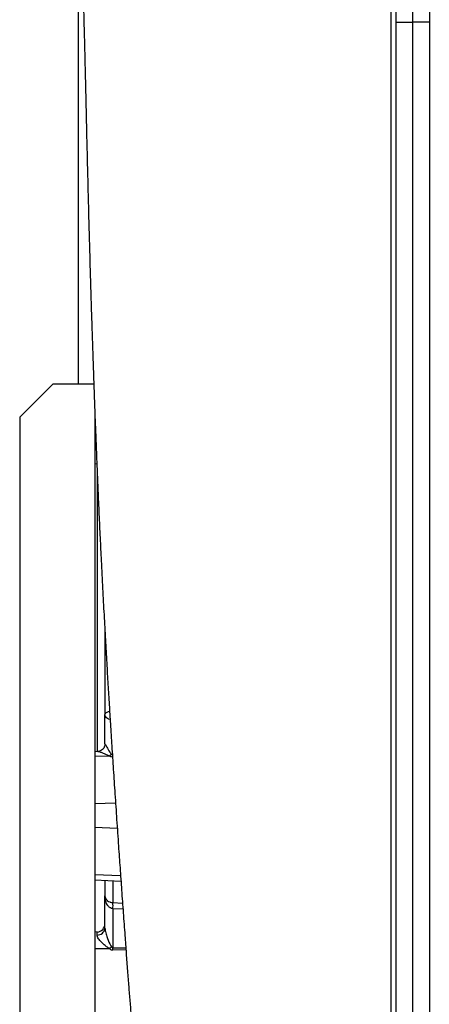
# Model space of a CAD drawing. Header units: millimetres. Extents: x 1346 to 5878, y 1699 to 4699.
# Tile 2 of 13: x 1466 to 1956, y 2392 to 3570. Entities that reach past the tile are written whole.
import ezdxf

# ---------------------------------------------------------------- set-up
doc = ezdxf.new("R2010")
doc.units = ezdxf.units.MM
doc.header["$LTSCALE"] = 2

msp = doc.modelspace()

# ---------------------------------------------------------------- linework, layer by layer
at = {"color": 7, "linetype": 'Continuous', "lineweight": 25}
for p, q in [((1916.4, 4187.6), (1916.4, 3567.2)), ((1936.4, 4187.8), (1936.4, 3567.3)), ((1956.4, 4187.6), (1956.4, 3567.2)), ((1536.4, 3580.8), (1536.4, 3134.8)), ((1916.4, 3567.2), (1936.4, 3567.3)), ((1916.4, 3567.2), (1916.4, 2279.9)), ((1956.4, 3567.2), (1936.4, 3567.3)), ((1936.4, 3567.3), (1936.4, 2279.7)), ((1956.4, 3567.2), (1956.4, 2279.9)), ((1506.4, 3134.8), (1466.4, 3094.8)), ((1506.4, 3134.8), (1555, 3134.8)), ((1466.4, 3094.8), (1466.4, 1738.8)), ((1556.4, 3097.3), (1556.4, 1738.8)), ((1558.7, 3038.7), (1556.4, 3038.8)), ((1568.4, 2837.9), (1568.4, 2739.1)), ((1568.4, 2704.2), (1568.4, 2739.1)), ((1559.5, 2694.7), (1556.4, 2694.6)), ((1574.1, 2689.4), (1556.4, 2688.7)), ((1556.4, 2541.4), (1587.5, 2539.8)), ((1568.4, 2540.8), (1568.4, 2522.3)), ((1568.4, 2483.4), (1568.4, 2522.3)), ((1577.8, 2506.8), (1577.8, 2460)), ((1558.9, 2479), (1556.4, 2478.8)), ((1558.9, 2475.3), (1558.9, 2479)), ((1574.1, 2458.8), (1556.4, 2458.8))]:
    msp.add_line(p, q, dxfattribs=at)
at = {"color": 8, "linetype": 'Continuous', "lineweight": 25}
for p, q in [((1557.9, 3058.8), (1556.4, 3058.8)), ((1558.9, 3033.5), (1558.9, 2694.7)), ((1581, 2633), (1556.4, 2632.1)), ((1583.1, 2602.9), (1556.4, 2603.8)), ((1587.1, 2546.1), (1556.4, 2547.3)), ((1577.8, 2540.3), (1577.8, 2514.1)), ((1577.8, 2514.1), (1589.4, 2513.5)), ((1589.9, 2506.2), (1577.8, 2506.8)), ((1577.8, 2460), (1593.3, 2459.9)), ((1593.4, 2457.3), (1577.8, 2457.4))]:
    msp.add_line(p, q, dxfattribs=at)
at = {"color": 8, "linetype": 'Continuous', "lineweight": 25, "flags": 128}
msp.add_lwpolyline([(1910.8, 2373.8), (1910.8, 2413.7), (1910.8, 2454.9), (1910.8, 2497.1), (1910.8, 2541.5), (1910.8, 2586.9), (1910.8, 2633.3), (1910.8, 2680.5), (1910.8, 2730.7), (1910.8, 2781.8), (1910.8, 2833.5), (1910.8, 2885.8), (1910.8, 2940.2), (1910.8, 2995.1), (1910.8, 3050.4), (1910.8, 3105.9), (1910.8, 3160), (1910.8, 3214.2), (1910.8, 3268.4), (1910.8, 3322.5), (1910.8, 3376.2), (1910.8, 3429.7), (1910.8, 3482.8), (1910.8, 3535.4), (1910.8, 3587.4)], dxfattribs=at)
at = {"color": 7, "linetype": 'Continuous', "lineweight": 25}
for centre, radius, start, end in [((1562.7, 2700.9), 16.3, 314.8987, 325.0556), ((1520.8, 2510.4), 57.2, 356.3373, 3.6627), ((1558.4, 2488.9), 10, 273, 0), ((1559.3, 2484.4), 9.11, 267.3944, 354.0172), ((1395.8, 2592.1), 222.7, 323.2333, 324.0367), ((1391.5, 2458.7), 186.4, 359.6027, 0.3973)]:
    msp.add_arc(centre, radius, start, end, dxfattribs=at)
for centre, major_axis, ratio, start_param, end_param in [((1578.9, 2743.3), (1.5, 54.8), 0.364294, 2.975774, 3.163159), ((1578.4, 2750.3), (0.6, 59.7), 0.167075, 2.962274, 3.149659), ((1578.9, 2534.8), (1.1, 77.4), 0.25811, 2.95604, 3.143426), ((1578.4, 2534.8), (0.5, 74.8), 0.133521, 2.955127, 3.142512)]:
    msp.add_ellipse(centre, major_axis=major_axis, ratio=ratio, start_param=start_param, end_param=end_param, dxfattribs=at)
for points, knots in [([(1502.4, 4134.2), (1502.5, 4128.8), (1502.6, 4118.3), (1502.9, 4103.9), (1503.1, 4091.2), (1503.3, 4080.3), (1503.5, 4071.1), (1503.7, 4063.4), (1503.9, 4057.1), (1504, 4052.2), (1504.2, 4047.9), (1504.3, 4043.3), (1504.5, 4037.6), (1504.8, 4030.9), (1505.1, 4024), (1505.4, 4018.1), (1505.7, 4013.3), (1505.9, 4008.9), (1506.2, 4004.1), (1506.6, 3998.5), (1507, 3992.8), (1507.4, 3987.4), (1507.7, 3982.7), (1508.1, 3978.1), (1508.5, 3973.1), (1509, 3967.7), (1509.5, 3962.6), (1509.9, 3958.3), (1510.2, 3954.9), (1510.5, 3951.9), (1511, 3947.1), (1511.8, 3940.2), (1512.7, 3931.9), (1513.7, 3924), (1514.7, 3916.4), (1515.9, 3908.4), (1516.9, 3901.3), (1517.8, 3895.3), (1518.6, 3890.5), (1519.3, 3886), (1520, 3881.9), (1520.7, 3877.7), (1521.4, 3873.5), (1522.3, 3868.5), (1523.3, 3862.6), (1524.5, 3856.3), (1525.5, 3850.7), (1526.2, 3846), (1526.8, 3842.5), (1527.3, 3839.5), (1527.6, 3837.3), (1527.9, 3835.2), (1528.3, 3832.4), (1528.8, 3829.1), (1529.2, 3825.4), (1529.9, 3820), (1530.8, 3811.8), (1532, 3800), (1533.2, 3786.8), (1534.2, 3774.1), (1535, 3762.4), (1535.8, 3751.6), (1536.5, 3740.4), (1537.2, 3728.5), (1537.8, 3716.3), (1538.5, 3703.1), (1539.2, 3688), (1539.9, 3670.8), (1540.6, 3652.9), (1541.1, 3636.3), (1541.6, 3621.7), (1542, 3609.1), (1542.4, 3597.3), (1542.7, 3585.5), (1543, 3573), (1543.4, 3558.5), (1543.8, 3541.8), (1544.3, 3522.8), (1544.8, 3502.1), (1545.4, 3475.6), (1546.1, 3443.6), (1547, 3406.6), (1547.9, 3369.8), (1548.8, 3333.5), (1549.8, 3297.7), (1550.7, 3266.8), (1551.5, 3240.7), (1552.1, 3219.5), (1552.8, 3199.4), (1553.4, 3181), (1554, 3164.4), (1554.4, 3149.9), (1554.9, 3137.5), (1555.3, 3126.8), (1555.6, 3116.7), (1556, 3105.9), (1556.5, 3092.4), (1557.2, 3075.5), (1558, 3055), (1558.9, 3031.9), (1560, 3006.2), (1561.2, 2978.7), (1562.5, 2950.7), (1564, 2920.9), (1565.5, 2890.1), (1567.2, 2858.7), (1568.8, 2829), (1570.4, 2801.3), (1571.9, 2775.4), (1573.4, 2751.1), (1574.9, 2726.6), (1576.6, 2700.8), (1578.4, 2672.8), (1580.3, 2643.4), (1582.4, 2612.7), (1584.4, 2583.2), (1586.4, 2555.1), (1588.3, 2528.5), (1590.2, 2501.4), (1592.1, 2476.2), (1593.7, 2453.2), (1595.3, 2432.8), (1596.7, 2413.8), (1598.2, 2395.7), (1599.6, 2378.6), (1600.9, 2362.6), (1602.2, 2348.4), (1603.3, 2335.7), (1604.4, 2324.6), (1605.3, 2314.8), (1606.2, 2306.3), (1606.9, 2298.9), (1607.7, 2291.7), (1608.5, 2284), (1609.5, 2275.6), (1610.5, 2267), (1611.5, 2259.2), (1612.4, 2251.9), (1613.5, 2244.3), (1614.6, 2236.1), (1615.9, 2227.8), (1617, 2221), (1617.9, 2215.7), (1618.5, 2211.8), (1619.2, 2208.2), (1620, 2204.1), (1620.9, 2199.2), (1622, 2193.7), (1623.3, 2187.7), (1624.7, 2181.2), (1626.3, 2174.5), (1627.9, 2168.3), (1629.2, 2163.5), (1630.2, 2159.6), (1631.1, 2156.5), (1632.1, 2153.4), (1633.1, 2149.9), (1634.5, 2145.3), (1636.5, 2139.4), (1639, 2132.1), (1641.7, 2124.9), (1644.4, 2118.2), (1646.9, 2112.3), (1649.3, 2106.9), (1651.8, 2101.3), (1655, 2094.9), (1658.9, 2087.2), (1663.4, 2079), (1668.1, 2071), (1672.7, 2063.7), (1677.1, 2056.9), (1681.4, 2050.8), (1685.6, 2045.1), (1690, 2039.4), (1695.7, 2032.3), (1703.3, 2023.3), (1713.4, 2012.6), (1723.6, 2002.7), (1733.3, 1994.2), (1741.5, 1987.5), (1749.2, 1981.6), (1756, 1976.7), (1762.4, 1972.3), (1768, 1968.6), (1772.3, 1965.9), (1774.6, 1964.4), (1776.6, 1963.2), (1780, 1961.1), (1784.5, 1958.5), (1790.3, 1955.3), (1797.4, 1951.6), (1805.7, 1947.6), (1815.5, 1943.3), (1826.7, 1938.8), (1839.3, 1934.3), (1853.5, 1930), (1869.2, 1926.1), (1886.5, 1922.8), (1900.5, 1920.7), (1908.8, 1920.2), (1910.8, 1920.1)], [0, 0, 0, 0, 0.0078067, 0.0148797, 0.0211938, 0.0267414, 0.0315286, 0.0355697, 0.0388843, 0.0414935, 0.0434176, 0.0456807, 0.0485957, 0.0521454, 0.0559844, 0.0593059, 0.0615433, 0.0636983, 0.066272, 0.0692602, 0.0724877, 0.0753278, 0.0777343, 0.0798551, 0.0824066, 0.0854703, 0.0880887, 0.0902743, 0.0919702, 0.093254, 0.0948455, 0.0991835, 0.1035818, 0.1071941, 0.1109351, 0.1150359, 0.1190709, 0.121698, 0.1242084, 0.1265631, 0.1287724, 0.1308855, 0.1333916, 0.1364096, 0.140518, 0.14495, 0.1490131, 0.1527375, 0.1560934, 0.1588313, 0.1605439, 0.1622848, 0.1645822, 0.1674233, 0.1702562, 0.1728212, 0.179118, 0.1863872, 0.1935768, 0.2004986, 0.2058297, 0.2105945, 0.2157472, 0.2212088, 0.2264042, 0.2315146, 0.238005, 0.2450284, 0.2523746, 0.2591641, 0.2644079, 0.2691717, 0.2734513, 0.2776885, 0.2822914, 0.2872608, 0.2935893, 0.3004285, 0.3077779, 0.3156356, 0.328425, 0.3412661, 0.353794, 0.3660235, 0.3779723, 0.3896565, 0.3968569, 0.4039603, 0.4106545, 0.4167302, 0.4221896, 0.4270336, 0.4310373, 0.4344937, 0.4375686, 0.4410659, 0.445093, 0.4510013, 0.4577789, 0.4654305, 0.4739611, 0.4833682, 0.4929299, 0.5021748, 0.5134751, 0.5242427, 0.5344682, 0.5441449, 0.5532679, 0.5618365, 0.5700747, 0.5797139, 0.590053, 0.6011007, 0.6128691, 0.6253722, 0.6358536, 0.6468207, 0.6582864, 0.6702429, 0.6799483, 0.6896788, 0.6989103, 0.7076286, 0.7169146, 0.7255416, 0.7335109, 0.740822, 0.7474734, 0.7534631, 0.758788, 0.7634458, 0.7677056, 0.7726602, 0.7783157, 0.7844133, 0.7901135, 0.7943903, 0.7996501, 0.8058974, 0.8117702, 0.8171883, 0.8203571, 0.8230404, 0.8253203, 0.8280531, 0.8314295, 0.8352318, 0.8392428, 0.8434854, 0.8481692, 0.851742, 0.8547343, 0.8570506, 0.8587068, 0.860325, 0.8622094, 0.8643622, 0.8677269, 0.8715187, 0.8752889, 0.8784396, 0.881107, 0.8833518, 0.8857369, 0.8885453, 0.8917921, 0.8953853, 0.898837, 0.90196, 0.9047548, 0.9075348, 0.9098992, 0.9121688, 0.9147969, 0.9189057, 0.9237421, 0.9293322, 0.9330564, 0.9366985, 0.9398973, 0.9426676, 0.9450331, 0.9474799, 0.9494909, 0.9507066, 0.9519978, 0.9535664, 0.9554845, 0.957791, 0.9605079, 0.9636486, 0.9672218, 0.9712336, 0.9756884, 0.98059, 0.9859417, 0.9917468, 0.9980084, 1, 1, 1, 1]), ([(1568.3, 2704.2), (1568.3, 2703.5), (1568.2, 2702.1), (1567.5, 2700), (1566.2, 2698), (1564.5, 2696.5), (1562.7, 2695.4), (1561, 2694.9), (1560, 2694.8), (1559.5, 2694.7)], [0, 0, 0, 0, 0.136468, 0.295094, 0.455962, 0.617712, 0.763692, 0.89721, 1, 1, 1, 1]), ([(1568.4, 2704.2), (1568.5, 2703.9), (1568.8, 2703.1), (1570.9, 2699.6), (1573.1, 2695.4), (1575.3, 2692.4), (1576, 2691.6)], [0, 0, 0, 0, 0.188717, 0.452801, 0.837563, 1, 1, 1, 1]), ([(1568.4, 2522.3), (1568.4, 2522.3), (1568.4, 2521.1), (1568.9, 2519), (1571, 2516.4), (1573.3, 2515.1), (1575.3, 2514.4), (1576.6, 2514.2), (1577.6, 2514.1), (1577.8, 2514.1)], [0, 0, 0, 0, 0.001981, 0.34038, 0.621822, 0.803586, 0.849843, 0.968749, 1, 1, 1, 1]), ([(1577.8, 2506.8), (1577.6, 2506.8), (1576.6, 2506.9), (1575.3, 2507.4), (1573.3, 2508.7), (1571, 2511.2), (1568.9, 2516.1), (1568.4, 2520.1), (1568.4, 2522.3), (1568.4, 2522.3)], [0, 0, 0, 0, 0.031149, 0.149053, 0.196064, 0.378083, 0.660032, 0.998027, 1, 1, 1, 1]), ([(1574.1, 2458.8), (1572.8, 2459.6), (1570.2, 2461.2), (1566.6, 2464.3), (1563.7, 2467.2), (1561.4, 2469.8), (1559.8, 2472.2), (1559, 2474), (1558.9, 2475), (1558.9, 2475.3)], [0, 0, 0, 0, 0.176412, 0.364331, 0.551981, 0.679559, 0.806752, 0.950202, 1, 1, 1, 1]), ([(1568.4, 2483.4), (1568.5, 2482.1), (1568.8, 2479), (1570.9, 2472.5), (1573.1, 2466.3), (1575.3, 2462.5), (1576, 2461.3)], [0, 0, 0, 0, 0.188719, 0.4528, 0.837561, 1, 1, 1, 1])]:
    msp.add_open_spline(points, degree=3, knots=knots, dxfattribs=at)
at = {"color": 8, "linetype": 'Continuous', "lineweight": 25}
for points, knots in [([(1568.4, 2739.1), (1568.4, 2739.1), (1568.4, 2739.7), (1568.9, 2740.8), (1570.9, 2742.2), (1573.1, 2742.8), (1573.9, 2743)], [0, 0, 0, 0, 0.002508, 0.431174, 0.787692, 1, 1, 1, 1]), ([(1574.5, 2733), (1574.4, 2733), (1573.2, 2733.3), (1571, 2734.4), (1568.9, 2736.4), (1568.4, 2738.1), (1568.4, 2739.1), (1568.4, 2739.1)], [0, 0, 0, 0, 0.030135, 0.249721, 0.589861, 0.997619, 1, 1, 1, 1]), ([(1574.1, 2689.4), (1572.8, 2689.8), (1570.2, 2690.9), (1566.7, 2692.5), (1563.7, 2693.7), (1561.5, 2694.4), (1560, 2694.8), (1559.7, 2694.7), (1559.6, 2694.6)], [0, 0, 0, 0, 0.204288, 0.419354, 0.639164, 0.784596, 0.934183, 1, 1, 1, 1])]:
    msp.add_open_spline(points, degree=3, knots=knots, dxfattribs=at)

doc.saveas('drawing.dxf')
